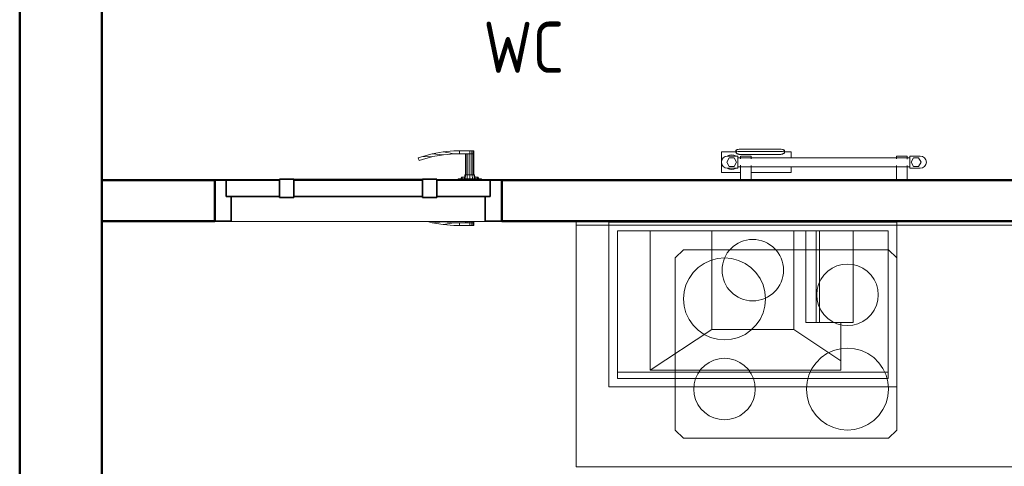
# Model space of a CAD drawing. Header units: millimetres. Extents: x -704 to 18014, y 1231 to 56345.
# Tile 10 of 60: x 7214 to 9616, y 40477 to 41567. Entities that reach past the tile are written whole.
import ezdxf

# ---------------------------------------------------------------- set-up
doc = ezdxf.new("R2010")
doc.units = ezdxf.units.MM
doc.linetypes.add('ADSK_Скрыто', pattern=[300, 150, -150])
for name, color, linetype, lineweight in [('A-AREA-____-IDEN', 2, 'Continuous', 20), ('A-DETL-____-HDLN', 90, 'ADSK_Скрыто', 9), ('A-DOOR-____-MCUT', 31, 'Continuous', 35), ('A-DOOR-____-OTLN', 31, 'Continuous', 20), ('A-GENM-____-MCUT', 13, 'Continuous', 50), ('A-GENM-____-OTLN', 13, 'Continuous', 20), ('A-WALL-____-MCUT', 113, 'Continuous', 50), ('A-WALL-____-OTLN', 113, 'Continuous', 20), ('I-FURN-____-MCUT', 30, 'Continuous', 9), ('I-FURN-____-OTLN', 30, 'Continuous', 20), ('M-EQPM-____-OTLN', 50, 'Continuous', 20)]:
    doc.layers.add(name, color=color, linetype=linetype, lineweight=lineweight)
doc.styles.add('GOST Common_1', font='GOST_Common.ttf', dxfattribs={"width": 0.9, "height": 125})

# ---------------------------------------------------------------- blocks, each defined once
blk = doc.blocks.new('Прямая форма - 83 new-611963-В_Этаж 03_Канализация')
at = {"layer": 'A-WALL-____-MCUT', "color": 9}
for p, q in [((7000, 0), (4920, 0)), ((4920, -200), (7000, -200))]:
    blk.add_line(p, q, dxfattribs=at)
blk = doc.blocks.new('Прямая форма - SW - 008-611964-В_Этаж 03_Канализация')
blk.add_blockref('Прямая форма - 83 new-611963-В_Этаж 03_Канализация', (0, 0))
blk = doc.blocks.new('Прямая форма - 83 new-612012-В_Этаж 03_Канализация')
at = {"layer": 'A-WALL-____-MCUT', "color": 9}
for p, q in [((2424.2, 100), (100, 100)), ((2424.2, 0), (2424.2, 100)), ((3400, 100), (3124.2, 100)), ((3124.2, 100), (3124.2, 0)), ((3400, 0), (3400, 100)), ((897, 0), (2424.2, 0)), ((3124.2, 0), (3400, 0))]:
    blk.add_line(p, q, dxfattribs=at)
blk = doc.blocks.new('Прямая форма - SW - 010-612013-В_Этаж 03_Канализация')
blk.add_blockref('Прямая форма - 83 new-612012-В_Этаж 03_Канализация', (0, 0))
blk = doc.blocks.new('Family - DOO - 006-612015-В_Этаж 03_Канализация')
at = {"layer": 'A-GENM-____-MCUT', "lineweight": 9}
for p, q in [((350, 101), (-350, 101)), ((-350, 101), (-350, -1)), ((350, -1), (350, 101)), ((-350, -1), (350, -1))]:
    blk.add_line(p, q, dxfattribs=at)
blk = doc.blocks.new('Прямая форма - 83 new-612765-В_Этаж 03_Канализация')
at = {"layer": 'I-FURN-____-MCUT', "color": 133}
for p, q in [((2400, 0), (0, 0)), ((0, 0), (0, -2142.9)), ((2400, -10), (2400, 0)), ((10, -2142.9), (10, -10)), ((10, -10), (2400, -10)), ((0, -2142.9), (10, -2142.9))]:
    blk.add_line(p, q, dxfattribs=at)
at = {"layer": 'I-FURN-____-OTLN', "color": 253}
for p, q in [((840.4, -600), (840.4, -10)), ((840.4, -10), (840.4, -600)), ((862.8, -48), (888.4, -22.4)), ((888.4, -22.4), (923.4, -13)), ((894.4, -32.8), (888.4, -22.4)), ((923.4, -13), (1757.4, -13)), ((923.4, -25), (923.4, -13)), ((1757.4, -13), (1792.4, -22.4)), ((1757.4, -25), (1757.4, -13)), ((1792.4, -22.4), (1786.4, -32.8)), ((1792.4, -22.4), (1818, -48)), ((1840.4, -600), (1840.4, -10)), ((1840.4, -10), (1840.4, -600)), ((853.4, -83), (862.8, -48)), ((873.2, -54), (862.8, -48)), ((894.4, -32.8), (873.2, -54)), ((923.4, -25), (894.4, -32.8)), ((1757.4, -25), (923.4, -25)), ((1786.4, -32.8), (1757.4, -25)), ((1807.7, -54), (1786.4, -32.8)), ((1807.7, -54), (1818, -48)), ((1818, -48), (1827.4, -83)), ((873.2, -54), (865.4, -83)), ((1815.4, -83), (1807.7, -54)), ((853.4, -517), (853.4, -83)), ((865.4, -83), (853.4, -83)), ((865.4, -83), (865.4, -517)), ((921.9, -91.4), (896.3, -117)), ((956.9, -82), (921.9, -91.4)), ((1155.9, -82), (956.9, -82)), ((1190.9, -91.4), (1155.9, -82)), ((1216.5, -117), (1190.9, -91.4)), ((1815.4, -517), (1815.4, -83)), ((1815.4, -83), (1827.4, -83)), ((1827.4, -83), (1827.4, -517)), ((896.3, -117), (886.9, -152)), ((1225.9, -152), (1216.5, -117)), ((886.9, -152), (886.9, -448)), ((1225.9, -448), (1225.9, -152)), ((2400, -200), (2400, -600)), ((1095.9, -300), (1099.9, -285)), ((1099.9, -285), (1110.9, -274)), ((1108.6, -290), (1115.9, -282.7)), ((1110.9, -274), (1125.9, -270)), ((1115.9, -282.7), (1125.9, -280)), ((1125.9, -270), (1140.9, -274)), ((1125.9, -280), (1135.9, -282.7)), ((1135.9, -282.7), (1143.2, -290)), ((1140.9, -274), (1151.9, -285)), ((1151.9, -285), (1155.9, -300)), ((1099.9, -315), (1095.9, -300)), ((1105.9, -300), (1108.6, -290)), ((1108.6, -310), (1105.9, -300)), ((1115.9, -317.3), (1108.6, -310)), ((1143.2, -310), (1135.9, -317.3)), ((1143.2, -290), (1145.9, -300)), ((1145.9, -300), (1143.2, -310)), ((1155.9, -300), (1151.9, -315)), ((1110.9, -326), (1099.9, -315)), ((1125.9, -330), (1110.9, -326)), ((1125.9, -320), (1115.9, -317.3)), ((1135.9, -317.3), (1125.9, -320)), ((1140.9, -326), (1125.9, -330)), ((1151.9, -315), (1140.9, -326)), ((886.9, -448), (896.3, -483)), ((1216.5, -483), (1225.9, -448)), ((896.3, -483), (921.9, -508.6)), ((1190.9, -508.6), (1216.5, -483)), ((862.8, -552), (853.4, -517)), ((865.4, -517), (853.4, -517)), ((865.4, -517), (873.2, -546)), ((921.9, -508.6), (956.9, -518)), ((956.9, -518), (1155.9, -518)), ((1155.9, -518), (1190.9, -508.6)), ((1807.7, -546), (1815.4, -517)), ((1815.4, -517), (1827.4, -517)), ((1827.4, -517), (1818, -552)), ((873.2, -546), (862.8, -552)), ((888.4, -577.6), (862.8, -552)), ((873.2, -546), (894.4, -567.2)), ((1786.4, -567.2), (1807.7, -546)), ((1818, -552), (1792.4, -577.6)), ((1807.7, -546), (1818, -552)), ((894.4, -567.2), (888.4, -577.6)), ((894.4, -567.2), (923.4, -575)), ((923.4, -575), (1757.4, -575)), ((923.4, -575), (923.4, -587)), ((1757.4, -575), (1786.4, -567.2)), ((1757.4, -575), (1757.4, -587)), ((1786.4, -567.2), (1792.4, -577.6)), ((840.4, -600), (600, -600)), ((600, -600), (600, -2142.9)), ((1840.4, -600), (840.4, -600)), ((923.4, -587), (888.4, -577.6)), ((1757.4, -587), (923.4, -587)), ((1792.4, -577.6), (1757.4, -587)), ((1840.4, -600), (2400, -600)), ((90, -1360.7), (70, -1380.7)), ((90, -1360.7), (70, -1380.7)), ((510, -1360.7), (90, -1360.7)), ((510, -1360.7), (90, -1360.7)), ((530, -1380.7), (510, -1360.7)), ((530, -1380.7), (510, -1360.7)), ((70, -1380.7), (70, -1880.7)), ((70, -1380.7), (70, -1880.7)), ((375.8, -1386.7), (360, -1394.1)), ((392.6, -1382.2), (375.8, -1386.7)), ((410, -1380.7), (392.6, -1382.2)), ((427.4, -1382.2), (410, -1380.7)), ((444.2, -1386.7), (427.4, -1382.2)), ((460, -1394.1), (444.2, -1386.7)), ((530, -1880.7), (530, -1380.7)), ((530, -1880.7), (530, -1380.7)), ((142.5, -1415.8), (131.8, -1423.3)), ((154.3, -1410.2), (142.5, -1415.8)), ((167, -1406.8), (154.3, -1410.2)), ((180, -1405.7), (167, -1406.8)), ((193, -1406.8), (180, -1405.7)), ((205.7, -1410.2), (193, -1406.8)), ((217.5, -1415.8), (205.7, -1410.2)), ((228.2, -1423.3), (217.5, -1415.8)), ((333.4, -1416.4), (323.4, -1430.7)), ((345.7, -1404.1), (333.4, -1416.4)), ((360, -1394.1), (345.7, -1404.1)), ((474.3, -1404.1), (460, -1394.1)), ((486.6, -1416.4), (474.3, -1404.1)), ((496.6, -1430.7), (486.6, -1416.4)), ((122.5, -1432.5), (115, -1443.2)), ((131.8, -1423.3), (122.5, -1432.5)), ((237.5, -1432.5), (228.2, -1423.3)), ((245, -1443.2), (237.5, -1432.5)), ((323.4, -1430.7), (316, -1446.5)), ((504, -1446.5), (496.6, -1430.7)), ((109.5, -1455.1), (106.1, -1467.7)), ((115, -1443.2), (109.5, -1455.1)), ((250.5, -1455.1), (245, -1443.2)), ((253.9, -1467.7), (250.5, -1455.1)), ((311.5, -1463.3), (310, -1480.7)), ((316, -1446.5), (311.5, -1463.3)), ((508.5, -1463.3), (504, -1446.5)), ((510, -1480.7), (508.5, -1463.3)), ((106.1, -1467.7), (105, -1480.7)), ((105, -1480.7), (106.1, -1493.7)), ((255, -1480.7), (253.9, -1467.7)), ((253.9, -1493.7), (255, -1480.7)), ((310, -1480.7), (311.5, -1498.1)), ((508.5, -1498.1), (510, -1480.7)), ((106.1, -1493.7), (109.5, -1506.4)), ((109.5, -1506.4), (115, -1518.2)), ((245, -1518.2), (250.5, -1506.4)), ((250.5, -1506.4), (253.9, -1493.7)), ((311.5, -1498.1), (316, -1514.9)), ((504, -1514.9), (508.5, -1498.1)), ((115, -1518.2), (122.5, -1528.9)), ((122.5, -1528.9), (131.8, -1538.2)), ((228.2, -1538.2), (237.5, -1528.9)), ((237.5, -1528.9), (245, -1518.2)), ((316, -1514.9), (323.4, -1530.7)), ((323.4, -1530.7), (333.4, -1545)), ((486.6, -1545), (496.6, -1530.7)), ((496.6, -1530.7), (504, -1514.9)), ((131.8, -1538.2), (142.5, -1545.7)), ((142.5, -1545.7), (154.3, -1551.2)), ((154.3, -1551.2), (167, -1554.6)), ((167, -1554.6), (180, -1555.7)), ((180, -1555.7), (193, -1554.6)), ((193, -1554.6), (205.7, -1551.2)), ((205.7, -1551.2), (217.5, -1545.7)), ((217.5, -1545.7), (228.2, -1538.2)), ((333.4, -1545), (345.7, -1557.3)), ((345.7, -1557.3), (360, -1567.3)), ((460, -1567.3), (474.3, -1557.3)), ((474.3, -1557.3), (486.6, -1545)), ((360, -1567.3), (375.8, -1574.7)), ((375.8, -1574.7), (392.6, -1579.2)), ((392.6, -1579.2), (410, -1580.7)), ((410, -1580.7), (427.4, -1579.2)), ((427.4, -1579.2), (444.2, -1574.7)), ((444.2, -1574.7), (460, -1567.3)), ((190, -1680.7), (172.6, -1682.2)), ((207.4, -1682.2), (190, -1680.7)), ((125.7, -1704.1), (113.4, -1716.4)), ((140, -1694.1), (125.7, -1704.1)), ((155.8, -1686.7), (140, -1694.1)), ((172.6, -1682.2), (155.8, -1686.7)), ((224.2, -1686.7), (207.4, -1682.2)), ((240, -1694.1), (224.2, -1686.7)), ((254.3, -1704.1), (240, -1694.1)), ((266.6, -1716.4), (254.3, -1704.1)), ((113.4, -1716.4), (103.4, -1730.7)), ((276.6, -1730.7), (266.6, -1716.4)), ((361.8, -1723.3), (352.5, -1732.5)), ((372.5, -1715.8), (361.8, -1723.3)), ((384.3, -1710.2), (372.5, -1715.8)), ((397, -1706.8), (384.3, -1710.2)), ((410, -1705.7), (397, -1706.8)), ((423, -1706.8), (410, -1705.7)), ((435.7, -1710.2), (423, -1706.8)), ((447.5, -1715.8), (435.7, -1710.2)), ((458.2, -1723.3), (447.5, -1715.8)), ((467.5, -1732.5), (458.2, -1723.3)), ((96, -1746.5), (91.5, -1763.3)), ((103.4, -1730.7), (96, -1746.5)), ((284, -1746.5), (276.6, -1730.7)), ((288.5, -1763.3), (284, -1746.5)), ((345, -1743.2), (339.5, -1755.1)), ((352.5, -1732.5), (345, -1743.2)), ((475, -1743.2), (467.5, -1732.5)), ((480.5, -1755.1), (475, -1743.2)), ((91.5, -1763.3), (90, -1780.7)), ((290, -1780.7), (288.5, -1763.3)), ((336.1, -1767.7), (335, -1780.7)), ((339.5, -1755.1), (336.1, -1767.7)), ((483.9, -1767.7), (480.5, -1755.1)), ((485, -1780.7), (483.9, -1767.7)), ((90, -1780.7), (91.5, -1798.1)), ((91.5, -1798.1), (96, -1814.9)), ((284, -1814.9), (288.5, -1798.1)), ((288.5, -1798.1), (290, -1780.7)), ((335, -1780.7), (336.1, -1793.7)), ((336.1, -1793.7), (339.5, -1806.4)), ((480.5, -1806.4), (483.9, -1793.7)), ((483.9, -1793.7), (485, -1780.7)), ((96, -1814.9), (103.4, -1830.7)), ((276.6, -1830.7), (284, -1814.9)), ((339.5, -1806.4), (345, -1818.2)), ((345, -1818.2), (352.5, -1828.9)), ((467.5, -1828.9), (475, -1818.2)), ((475, -1818.2), (480.5, -1806.4)), ((103.4, -1830.7), (113.4, -1845)), ((113.4, -1845), (125.7, -1857.3)), ((254.3, -1857.3), (266.6, -1845)), ((266.6, -1845), (276.6, -1830.7)), ((352.5, -1828.9), (361.8, -1838.2)), ((361.8, -1838.2), (372.5, -1845.7)), ((372.5, -1845.7), (384.3, -1851.2)), ((435.7, -1851.2), (447.5, -1845.7)), ((447.5, -1845.7), (458.2, -1838.2)), ((458.2, -1838.2), (467.5, -1828.9)), ((125.7, -1857.3), (140, -1867.3)), ((140, -1867.3), (155.8, -1874.7)), ((224.2, -1874.7), (240, -1867.3)), ((240, -1867.3), (254.3, -1857.3)), ((384.3, -1851.2), (397, -1854.6)), ((397, -1854.6), (410, -1855.7)), ((410, -1855.7), (423, -1854.6)), ((423, -1854.6), (435.7, -1851.2)), ((70, -1880.7), (90, -1900.7)), ((70, -1880.7), (90, -1900.7)), ((155.8, -1874.7), (172.6, -1879.2)), ((172.6, -1879.2), (190, -1880.7)), ((190, -1880.7), (207.4, -1879.2)), ((207.4, -1879.2), (224.2, -1874.7)), ((530, -1880.7), (510, -1900.7)), ((510, -1900.7), (530, -1880.7)), ((510, -1900.7), (90, -1900.7)), ((90, -1900.7), (510, -1900.7)), ((600, -2142.9), (10, -2142.9))]:
    blk.add_line(p, q, dxfattribs=at)
blk = doc.blocks.new('Прямая форма - FU - 053-612766-В_Этаж 03_Канализация')
blk.add_blockref('Прямая форма - 83 new-612765-В_Этаж 03_Канализация', (0, 0))
blk = doc.blocks.new('Прямая форма - 83 new-608956-В_Этаж 03_Канализация')
at = {"layer": 'A-DOOR-____-MCUT', "color": 53}
for p, q in [((-322, 0), (-350, 0)), ((-350, 0), (-350, -100)), ((-192, 0), (-322, 0)), ((-322, 0), (-322, -40)), ((-322, -40), (-322, 0)), ((-157, 2.5), (-192, 2.5)), ((-192, 2.5), (-192, -42.5)), ((-192, -40), (-192, 0)), ((-157, -42.5), (-157, 2.5)), ((157, 0), (-157, 0)), ((-157, 0), (-157, -40)), ((192, 2.5), (157, 2.5)), ((157, 2.5), (157, -42.5)), ((157, -40), (157, 0)), ((192, -42.5), (192, 2.5)), ((322, 0), (192, 0)), ((192, 0), (192, -40)), ((322, -40), (322, 0)), ((350, 0), (322, 0)), ((322, 0), (322, -40)), ((350, -100), (350, 0)), ((-322, -40), (-192, -40)), ((-310, -40), (-322, -40)), ((-310, -100), (-310, -40)), ((-192, -42.5), (-157, -42.5)), ((-157, -40), (157, -40)), ((157, -42.5), (192, -42.5)), ((192, -40), (322, -40)), ((310, -40), (310, -100)), ((322, -40), (310, -40)), ((-350, -100), (-310, -100)), ((310, -100), (350, -100))]:
    blk.add_line(p, q, dxfattribs=at)
at = {"layer": 'A-DOOR-____-OTLN', "color": 253}
for p, q in [((146.5, 54.1), (154.6, 57.1)), ((148.8, 47.5), (146.5, 54.1)), ((156.7, 50.4), (148.8, 47.5)), ((154.6, 57.1), (180.5, 64)), ((154.6, 57.1), (182, 57.2)), ((182, 57.2), (156.7, 50.4)), ((180.5, 64), (206.9, 68.7)), ((180.5, 64), (207.8, 61.7)), ((207.8, 61.7), (182, 57.2)), ((233.6, 71), (206.9, 68.7)), ((206.9, 68.7), (233.9, 64)), ((207.8, 61.7), (233.9, 64)), ((247, 71), (233.6, 71)), ((233.9, 64), (247, 64)), ((247, 64), (247, 71)), ((247, 71), (272, 71)), ((247, 64), (247, 71)), ((272, 64), (247, 64)), ((262, 13), (262, 64)), ((263.3, 64), (263.3, 13)), ((267, 64), (267, 13)), ((272, 71), (277, 71)), ((272, 64), (272, 71)), ((272, 13), (272, 64)), ((277, 64), (272, 64)), ((277, 64), (272, 64)), ((277, 71), (280.7, 71)), ((277, 64), (277, 71)), ((277, 13), (277, 64)), ((277, 64), (280.7, 64)), ((280.7, 64), (277, 64)), ((280.7, 71), (282, 71)), ((280.7, 64), (280.7, 71)), ((280.7, 64), (282, 64)), ((280.7, 13), (280.7, 64)), ((282, 64), (280.7, 64)), ((282, 64), (282, 71)), ((282, 13), (282, 64)), ((-157, 2.5), (-153.6, 2.5)), ((-153.6, 2.5), (-150.3, 2.5)), ((-153.6, 1), (-153.6, 2.5)), ((-150.3, 2.5), (-147, 2.5)), ((-150.3, 1), (-150.3, 2.5)), ((-147, 2.5), (-143.9, 2.5)), ((-147, 1), (-147, 2.5)), ((-143.9, 2.5), (-140.9, 2.5)), ((-143.9, 1), (-143.9, 2.5)), ((-140.9, 2.5), (-138, 2.5)), ((-140.9, 1), (-140.9, 2.5)), ((-138, 2.5), (-135.3, 2.5)), ((-138, 1), (-138, 2.5)), ((-135.3, 2.5), (-132.7, 2.5)), ((-135.3, 1), (-135.3, 2.5)), ((-132.7, 2.5), (-130.3, 2.5)), ((-132.7, 1), (-132.7, 2.5)), ((-130.3, 2.5), (-127.9, 2.5)), ((-130.3, 1), (-130.3, 2.5)), ((-127.9, 2.5), (-125.8, 2.5)), ((-127.9, 1), (-127.9, 2.5)), ((-125.8, 2.5), (-123.8, 2.5)), ((-125.8, 1), (-125.8, 2.5)), ((-123.8, 2.5), (-122, 2.5)), ((-123.8, 1), (-123.8, 2.5)), ((-122, 2.5), (0, 2.5)), ((-122, 1), (-122, 2.5)), ((0, 2.5), (122, 2.5)), ((122, 2.5), (123.8, 2.5)), ((122, 1), (122, 2.5)), ((123.8, 2.5), (125.8, 2.5)), ((123.8, 1), (123.8, 2.5)), ((125.8, 2.5), (127.9, 2.5)), ((125.8, 1), (125.8, 2.5)), ((127.9, 2.5), (130.3, 2.5)), ((127.9, 1), (127.9, 2.5)), ((130.3, 2.5), (132.7, 2.5)), ((130.3, 1), (130.3, 2.5)), ((132.7, 2.5), (135.3, 2.5)), ((132.7, 1), (132.7, 2.5)), ((135.3, 2.5), (138, 2.5)), ((135.3, 1), (135.3, 2.5)), ((138, 2.5), (140.9, 2.5)), ((138, 1), (138, 2.5)), ((140.9, 2.5), (143.9, 2.5)), ((140.9, 1), (140.9, 2.5)), ((143.9, 2.5), (147, 2.5)), ((143.9, 1), (143.9, 2.5)), ((147, 2.5), (150.3, 2.5)), ((147, 1), (147, 2.5)), ((150.3, 2.5), (153.6, 2.5)), ((150.3, 1), (150.3, 2.5)), ((153.6, 2.5), (157, 2.5)), ((153.6, 1), (153.6, 2.5)), ((300.5, 3), (243.5, 3)), ((243.5, 3), (243.5, 1)), ((250, 3), (252, 7)), ((254.7, 7), (252, 7)), ((252.9, 3), (254.7, 7)), ((254.7, 7), (259.4, 7)), ((259, 3), (260, 13)), ((261.6, 13), (260, 13)), ((260.7, 3), (261.6, 13)), ((261.6, 13), (266, 13)), ((266, 13), (265.5, 3)), ((266, 13), (272, 13)), ((272, 13), (278, 13)), ((272, 13), (272, 3)), ((278, 13), (282.4, 13)), ((278, 13), (278.5, 3)), ((282.4, 13), (284, 13)), ((282.4, 13), (283.3, 3)), ((284, 13), (285, 3)), ((284.6, 7), (289.3, 7)), ((289.3, 7), (292, 7)), ((289.3, 7), (291.1, 3)), ((292, 7), (294, 3)), ((300.5, 1), (300.5, 3)), ((180.5, -104), (169.3, -101)), ((207.8, -101.7), (180.5, -104)), ((180.5, -104), (206.9, -108.7)), ((203.7, -101), (207.8, -101.7)), ((233.9, -104), (206.9, -108.7)), ((206.9, -108.7), (233.6, -111)), ((207.8, -101.7), (233.9, -104)), ((233.6, -111), (247, -111)), ((247, -104), (233.9, -104)), ((247, -104), (272, -104)), ((247, -111), (247, -104)), ((247, -111), (247, -104)), ((272, -111), (247, -111)), ((262, -104), (262, -101)), ((263.3, -101), (263.3, -104)), ((267, -101), (267, -104)), ((272, -104), (272, -101)), ((272, -104), (277, -104)), ((272, -111), (272, -104)), ((277, -104), (272, -104)), ((277, -111), (272, -111)), ((277, -104), (277, -101)), ((277, -104), (280.7, -104)), ((277, -111), (277, -104)), ((280.7, -104), (277, -104)), ((280.7, -111), (277, -111)), ((280.7, -104), (280.7, -101)), ((280.7, -104), (282, -104)), ((280.7, -111), (280.7, -104)), ((282, -104), (280.7, -104)), ((282, -111), (280.7, -111)), ((282, -104), (282, -101)), ((282, -111), (282, -104))]:
    blk.add_line(p, q, dxfattribs=at)
blk = doc.blocks.new('Прямая форма - DOO - 006-612856-В_Этаж 03_Канализация')
blk.add_blockref('Прямая форма - 83 new-608956-В_Этаж 03_Канализация', (350, 0))
blk = doc.blocks.new('83 new_ifc_RVT-1-В_Этаж 03_Канализация')
at = {"layer": 'A-DOOR-____-OTLN', "color": 253, "lineweight": 20}
blk.add_blockref('Прямая форма - DOO - 006-612856-В_Этаж 03_Канализация', (21386.1, 41175.8), dxfattribs=at)
at = {"layer": 'A-GENM-____-OTLN', "color": 253, "lineweight": 20, "rotation": 180}
blk.add_blockref('Family - DOO - 006-612015-В_Этаж 03_Канализация', (21736.1, 41175.8), dxfattribs=at)
at = {"layer": 'A-WALL-____-OTLN', "color": 253, "lineweight": 20}
for name, p, rotation in [('Прямая форма - SW - 008-611964-В_Этаж 03_Канализация', (20910.3, 35475.8), 90), ('Прямая форма - SW - 010-612013-В_Этаж 03_Канализация', (24510.3, 41175.8), 180)]:
    blk.add_blockref(name, p, dxfattribs=dict(at, rotation=rotation))
at = {"layer": 'I-FURN-____-OTLN', "color": 253, "lineweight": 20, "rotation": 270}
blk.add_blockref('Прямая форма - FU - 053-612766-В_Этаж 03_Канализация', (24410.3, 41075.8), dxfattribs=at)
blk = doc.blocks.new('Кухня вытяжка встраиваемая - 702w x 402d x 283h-1590166-В_Этаж 03_Канализация')
at = {"layer": 'M-EQPM-____-OTLN', "color": 5}
for p, q in [((393.5, 201), (-308.5, 201)), ((-308.5, 201), (-308.5, -201)), ((393.5, -201), (393.5, 201)), ((372.5, 180), (-287.5, 180)), ((-287.5, 180), (-287.5, -180)), ((-207.5, 180), (-207.5, -160)), ((-57.5, -61.1), (-57.5, 180)), ((142.5, 180), (142.5, -61.1)), ((171.8, -43.7), (171.8, 180)), ((197, -43.7), (197, 180)), ((205.5, -43.7), (205.5, 180)), ((287.6, -43.7), (287.6, 180)), ((372.5, -180), (372.5, 180)), ((171.8, -43.7), (287.6, -43.7)), ((257.5, -160), (257.5, -43.7)), ((-207.5, -160), (-57.5, -61.1)), ((142.5, -61.1), (-57.5, -61.1)), ((142.5, -61.1), (257.5, -136.9)), ((-287.5, -165), (372.5, -165)), ((257.5, -160), (-207.5, -160)), ((-287.5, -180), (372.5, -180)), ((-308.5, -201), (393.5, -201))]:
    blk.add_line(p, q, dxfattribs=at)
for start, end in [(90, 270), (270, 90)]:
    blk.add_arc((42.5, 84), 75, start, end, dxfattribs=at)
blk = doc.blocks.new('THERMEX_Электрический_полотенцесушитель_Menta - THERMEX_MENTA-1657907-В_Этаж 03_Канализация')
at = {"layer": 'A-DETL-____-HDLN'}
for p, q in [((-202.9, 45), (-202.9, 45)), ((-202.9, 45), (-202.9, 45)), ((-177.1, 45), (-177.1, 45)), ((-177.1, 45), (-177.1, 45)), ((177.1, 45), (177.1, 45)), ((177.1, 45), (177.1, 45)), ((202.9, 45), (202.9, 45)), ((202.9, 45), (202.9, 45)), ((-202.9, -15), (-202.9, -15)), ((-202.9, -15), (-202.9, -15)), ((-177.1, -15), (-177.1, -15)), ((-177.1, -15), (-177.1, -15)), ((177.1, -15), (177.1, -15)), ((177.1, -15), (177.1, -15)), ((202.9, -15), (202.9, -15)), ((202.9, -15), (202.9, -15))]:
    blk.add_line(p, q, dxfattribs=at)
at = {"layer": 'M-EQPM-____-OTLN'}
for p, q in [((-203, 45), (-203, 7.8)), ((-203, 45), (-203, 11)), ((-202.9, 45), (-202.9, 45)), ((-177.1, 45), (-177.1, 45)), ((-177, 7.8), (-177, 45)), ((-177, 11), (-177, 45)), ((177.1, 25), (80, 25)), ((80, 25), (80, 11)), ((177, 45), (177, 7.8)), ((177, 45), (177, 11)), ((177.1, 45), (177.1, 45)), ((202.9, 45), (202.9, 45)), ((250, 25), (202.9, 25)), ((203, 7.7), (203, 45)), ((203, 11.1), (203, 45)), ((250, -25), (250, 25)), ((-231, 10.4), (-237, 0)), ((-210, 15), (-235, 15)), ((-219, 10.4), (-231, 10.4)), ((-213, 0), (-219, 10.4)), ((-210, -15), (-210, 15)), ((210, 11), (-210, 11)), ((235, 15), (210, 15)), ((210, 15), (210, -15)), ((219, 10.4), (213, 0)), ((231, 10.4), (219, 10.4)), ((237, 0), (231, 10.4)), ((-237, 0), (-231, -10.4)), ((-235, -15), (-210, -15)), ((-231, -10.4), (-219, -10.4)), ((-219, -10.4), (-213, 0)), ((-210, -11), (210, -11)), ((-203, -7.7), (-203, -15)), ((-203, -11), (-203, -15)), ((-202.9, -15), (-202.9, -15)), ((-177.1, -15), (-177.1, -15)), ((-177, -15), (-177, -7.8)), ((-177, -15), (-177, -11)), ((80, -11.1), (80, -25)), ((106.8, -18.8), (203.8, -18.8)), ((177, -7.8), (177, -15)), ((177, -11), (177, -15)), ((177.1, -15), (177.1, -15)), ((202.9, -15), (202.9, -15)), ((203, -15), (203, -7.8)), ((203, -15), (203, -11)), ((210, -15), (235, -15)), ((213, 0), (219, -10.4)), ((219, -10.4), (231, -10.4)), ((231, -10.4), (237, 0)), ((80, -25), (97.9, -25)), ((95.8, -24.1), (95.8, -28.6)), ((203.8, -25.7), (106.8, -25.7)), ((106.8, -31.4), (203.8, -31.4)), ((212.6, -25), (250, -25)), ((214.8, -28.6), (214.8, -24.1))]:
    blk.add_line(p, q, dxfattribs=at)
at = {"layer": 'M-EQPM-____-OTLN', "flags": 128}
for points in [[(-202.9, 45), (-202.4, 45), (-201.3, 45), (-199.7, 45), (-197.6, 45), (-195.3, 45), (-192.7, 45), (-190, 45)], [(-190, 45), (-187.3, 45), (-184.7, 45), (-182.4, 45), (-180.3, 45), (-178.7, 45), (-177.6, 45), (-177.1, 45)], [(177.1, 45), (177.6, 45), (178.7, 45), (180.3, 45), (182.4, 45), (184.7, 45), (187.3, 45), (190, 45)], [(190, 45), (192.7, 45), (195.3, 45), (197.6, 45), (199.7, 45), (201.3, 45), (202.4, 45), (202.9, 45)], [(-190, -15), (-192.7, -15), (-195.3, -15), (-197.6, -15), (-199.7, -15), (-201.3, -15), (-202.4, -15), (-202.9, -15)], [(-177.1, -15), (-177.6, -15), (-178.7, -15), (-180.3, -15), (-182.4, -15), (-184.7, -15), (-187.3, -15), (-190, -15)], [(190, -15), (187.3, -15), (184.7, -15), (182.4, -15), (180.3, -15), (178.7, -15), (177.6, -15), (177.1, -15)], [(202.9, -15), (202.4, -15), (201.3, -15), (199.7, -15), (197.6, -15), (195.3, -15), (192.7, -15), (190, -15)]]:
    blk.add_lwpolyline(points, dxfattribs=at)
at = {"layer": 'M-EQPM-____-OTLN'}
for centre, radius, start, end in [((-235, 0), 15, 90, 270), ((225, 0), 18, 56.9143, 123.0857), ((235, 0), 15, 270, 90), ((225, 0), 18, 236.9143, 303.0857)]:
    blk.add_arc(centre, radius, start, end, dxfattribs=at)
for centre, start_param, end_param in [((106.8, -28.6), 4.712389, 7.853982), ((203.8, -28.6), 1.570796, 4.712389)]:
    blk.add_ellipse(centre, major_axis=(-11, 0), ratio=0.258819, start_param=start_param, end_param=end_param, dxfattribs=at)
for points, knots in [([(95.8, -23.8), (95.9, -23.5), (96.4, -22.8), (97.9, -21.5), (99.9, -20.3), (101.8, -19.6), (103.9, -19), (105.6, -18.8), (106.8, -18.8)], [0.3333333, 0.3333333, 0.3333333, 0.3333333, 0.4444444, 0.5833333, 0.7222222, 0.7916667, 0.8611111, 1, 1, 1, 1]), ([(203.8, -18.8), (204.7, -18.8), (206.5, -18.9), (209, -19.6), (211.2, -20.6), (213.1, -21.9), (214.2, -22.9), (214.6, -23.6), (214.7, -23.8), (214.7, -23.8)], [0, 0, 0, 0, 0.1111111, 0.2222222, 0.3333333, 0.4444444, 0.5833333, 0.6527778, 0.6666667, 0.6666667, 0.6666667, 0.6666667])]:
    blk.add_open_spline(points, degree=3, knots=knots, dxfattribs=at)

msp = doc.modelspace()

# ---------------------------------------------------------------- block references
at = {"lineweight": 9}
msp.add_blockref('83 new_ifc_RVT-1-В_Этаж 03_Канализация', (-13695.8693, 0), dxfattribs=at)
at = {"layer": 'A-DETL-____-HDLN', "rotation": 180}
msp.add_blockref('THERMEX_Электрический_полотенцесушитель_Menta - THERMEX_MENTA-1657907-В_Этаж 03_Канализация', (9176.1, 41219.4876), dxfattribs=at)
at = {"layer": 'M-EQPM-____-OTLN', "color": 5}
msp.add_blockref('Кухня вытяжка встраиваемая - 702w x 402d x 283h-1590166-В_Этаж 03_Канализация', (8960.2096, 40871.9241), dxfattribs=at)

# ---------------------------------------------------------------- texts
at = {"layer": 'A-AREA-____-IDEN', "lineweight": 9, "insert": (8345.5514, 41562.4547), "char_height": 125, "width": 248.923969, "attachment_point": 1, "style": 'GOST Common_1'}
msp.add_mtext('WC', dxfattribs=at)

doc.saveas('drawing.dxf')
